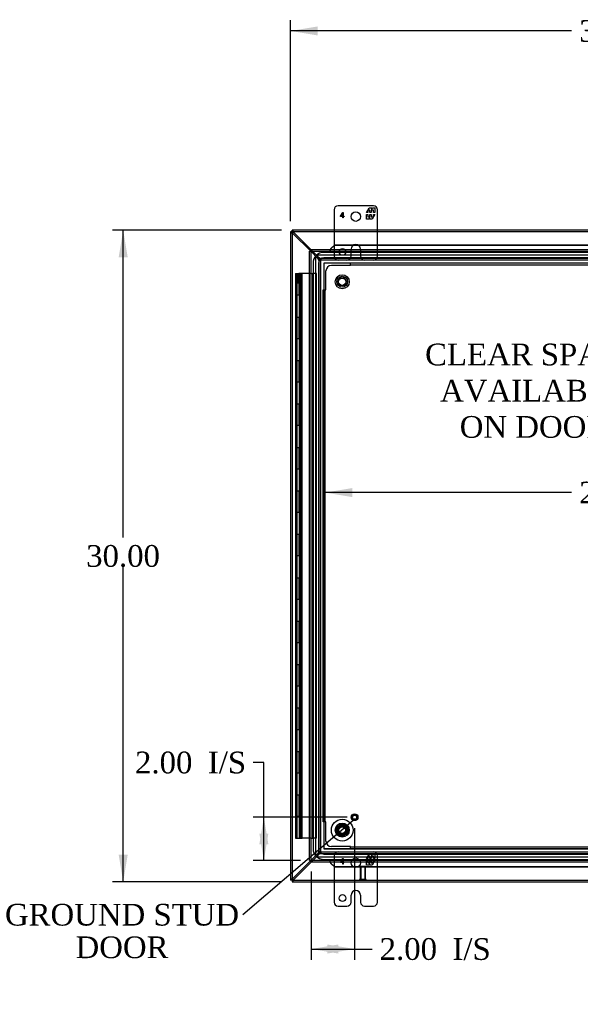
# Model space of a CAD drawing. Header units: inches. Extents: x 1 to 240, y -1 to 159.
# Tile 34 of 77: x 45 to 71, y 60 to 105. Entities that reach past the tile are written whole.
import ezdxf
from ezdxf import colors
from ezdxf.entities.mleader import LeaderData, LeaderLine
from ezdxf.enums import TextEntityAlignment as Align
from ezdxf.lldxf.tags import DXFTag
from ezdxf.math import Vec2, Vec3

# ---------------------------------------------------------------- set-up
doc = ezdxf.new("R2010")
doc.units = ezdxf.units.IN
doc.header["$MEASUREMENT"] = 0
for name, color, linetype in [('COM42189', 7, 'Continuous'), ('COM48601', 7, 'Continuous'), ('COM70220', 7, 'Continuous'), ('COM70726-3', 7, 'Continuous'), ('Default', 7, 'Continuous'), ('DV4_Default', 7, 'Continuous'), ('FET07720', 7, 'Continuous'), ('HNG10620-26B', 7, 'Continuous'), ('HNG10620-26C', 7, 'Continuous'), ('HNG10620-26P', 7, 'Continuous'), ('NTS166105', 7, 'Continuous'), ('STD26089', 7, 'Continuous'), ('STD26258', 7, 'Continuous'), ('WAF25059', 7, 'Continuous')]:
    doc.layers.add(name, color=color, linetype=linetype)
doc.styles.add('SEACAD_Times_New_Roman', font='times.ttf')
tags = doc.linetypes.add('HIDDEN2', pattern=[0.1875, 0.125, -0.0625]).pattern_tags.tags
tags[6:7] = [DXFTag(74, 4), DXFTag(75, 0), DXFTag(340, '0'), DXFTag(46, 0.0), DXFTag(50, 0.0), DXFTag(44, 0.0), DXFTag(45, 0.0)]
tags[4:5] = [DXFTag(74, 4), DXFTag(75, 0), DXFTag(340, '0'), DXFTag(46, 0.0), DXFTag(50, 0.0), DXFTag(44, 0.0), DXFTag(45, 0.0)]
doc.dimstyles.new('HAMMOND_(STH_-_240x160)', dxfattribs={"dimtxt": 1, "dimasz": 1.25, "dimexe": 0.5, "dimexo": 0.5, "dimgap": 0.25, "dimtad": 0, "dimtih": 1, "dimtoh": 1, "dimlfac": 0.125, "dimzin": 0, "dimdsep": 46, "dimtxsty": 'SEACAD_Times_New_Roman', "dimblk1": '_SE_FILLED', "dimblk2": '_SE_FILLED', "dimsah": 1, "dimcen": 0.5, "dimadec": 0, "dimazin": 0, "dimtfac": 0.8, "dimtofl": 0, "dimtmove": 0, "dimatfit": 3, "dimfxl": 1, "dimtolj": 1, "dimtzin": 0, "dimarcsym": 0})

# ---------------------------------------------------------------- blocks, each defined once
blk = doc.blocks.new('_SE_FILLED')
at = {"color": 0}
blk.add_line((0, 0), (-1, 0), dxfattribs=at)
blk.add_solid([(0, 0), (-1, -0.1665), (-1, 0.1665), (0, 0)], dxfattribs=at)
blk = doc.blocks.new('SE5')
at = {"layer": 'COM42189', "color": 7, "linetype": 'HIDDEN2'}
for p, q in [((60.566, 93.545), (59.689, 93.545)), ((60.566, 93.545), (60.566, 93.67)), ((60.566, 93.67), (85.063, 93.67)), ((60.566, 93.575), (85.063, 93.575)), ((59.439, 92.418), (59.439, 93.295)), ((59.314, 92.418), (59.439, 92.418)), ((59.314, 67.922), (59.314, 92.418)), ((59.409, 67.922), (59.409, 92.418)), ((59.439, 67.922), (59.314, 67.922)), ((59.439, 67.045), (59.439, 67.922)), ((60.566, 66.795), (59.689, 66.795)), ((60.566, 66.67), (60.566, 66.795)), ((85.063, 66.765), (60.566, 66.765)), ((85.063, 66.67), (60.566, 66.67))]:
    blk.add_line(p, q, dxfattribs=at)
for centre in [(60.189, 92.795), (60.189, 67.545)]:
    blk.add_circle(centre, 0.25, dxfattribs=at)
for centre, start, end in [((59.689, 93.295), 90, 180), ((59.689, 67.045), 180, 270)]:
    blk.add_arc(centre, 0.25, start, end, dxfattribs=at)
at = {"layer": 'COM48601', "color": 7, "linetype": 'HIDDEN2'}
for p, q in [((59.66, 94.295), (59.66, 94.304)), ((58.761, 94.201), (86.805, 94.201)), ((58.761, 66.14), (58.761, 94.2)), ((59.636, 94.273), (59.636, 94.201)), ((86.805, 66.14), (58.761, 66.14)), ((59.636, 66.068), (59.636, 66.14)), ((59.66, 66.036), (59.66, 66.045))]:
    blk.add_line(p, q, dxfattribs=at)
at = {"layer": 'COM48601', "color": 7, "linetype": 'Continuous'}
for p, q in [((59.672, 94.327), (59.844, 94.497)), ((59.672, 94.315), (59.844, 94.485)), ((59.672, 94.315), (59.672, 94.327)), ((59.844, 94.497), (72.226, 94.497)), ((59.844, 94.497), (59.844, 94.485)), ((59.844, 94.485), (72.226, 94.485)), ((58.689, 94.2), (58.761, 94.2)), ((58.689, 66.14), (58.689, 94.2)), ((58.761, 94.273), (58.761, 94.201)), ((58.761, 94.273), (86.805, 94.273)), ((58.761, 94.201), (58.797, 94.165)), ((58.761, 94.2), (58.797, 94.165)), ((59.636, 94.285), (59.636, 94.273)), ((58.689, 66.14), (58.761, 66.14)), ((58.761, 66.14), (58.797, 66.176)), ((58.761, 66.14), (58.797, 66.176)), ((58.761, 66.068), (58.761, 66.14)), ((86.805, 66.068), (58.761, 66.068)), ((59.636, 66.068), (59.636, 66.055)), ((59.672, 66.025), (59.672, 66.013)), ((59.844, 65.855), (59.672, 66.025)), ((59.844, 65.843), (59.672, 66.013)), ((59.844, 65.843), (59.844, 65.855)), ((72.226, 65.855), (59.844, 65.855)), ((72.226, 65.843), (59.844, 65.843))]:
    blk.add_line(p, q, dxfattribs=at)
for centre, radius, start, end in [((59.403, 94.603), 0.395, 306.3142, 313.0054), ((58.585, 94.713), 1.153, 338.7275, 340.458), ((59.403, 65.737), 0.395, 46.9946, 53.6858), ((58.585, 65.627), 1.153, 19.542, 20.5358)]:
    blk.add_arc(centre, radius, start, end, dxfattribs=at)
at = {"layer": 'COM48601', "color": 7, "linetype": 'HIDDEN2'}
for centre, start, end in [((58.585, 94.713), 335.7342, 338.7275), ((58.585, 65.627), 20.5358, 24.2658)]:
    blk.add_arc(centre, 1.153, start, end, dxfattribs=at)
at = {"layer": 'COM70220', "color": 7, "linetype": 'HIDDEN2'}
for p, q in [((86.283, 94.148), (59.345, 94.148)), ((86.283, 94.147), (59.345, 94.147)), ((86.283, 93.898), (59.345, 93.898)), ((58.845, 93.648), (58.845, 66.693)), ((58.846, 93.648), (58.846, 66.693)), ((59.095, 93.648), (59.095, 66.693)), ((59.344, 93.648), (59.344, 66.693)), ((86.283, 93.649), (59.345, 93.649)), ((59.345, 93.648), (59.345, 66.693)), ((86.283, 93.648), (59.345, 93.648)), ((59.345, 66.693), (86.283, 66.693)), ((59.345, 66.692), (86.283, 66.692)), ((59.345, 66.443), (86.283, 66.443)), ((59.345, 66.194), (86.283, 66.194)), ((59.345, 66.193), (86.283, 66.193))]:
    blk.add_line(p, q, dxfattribs=at)
for centre, radius, start, end in [((59.345, 93.648), 0.5, 90, 180), ((59.345, 93.648), 0.499, 90, 180), ((59.345, 93.648), 0.25, 90, 180), ((59.345, 93.648), 0.001, 90, 180), ((59.345, 66.693), 0.5, 180, 270), ((59.345, 66.693), 0.499, 180, 270), ((59.345, 66.693), 0.25, 180, 270), ((59.345, 66.693), 0.001, 180, 270)]:
    blk.add_arc(centre, radius, start, end, dxfattribs=at)
at = {"layer": 'COM70726-3', "color": 7, "linetype": 'Continuous'}
for p, q in [((57.814, 95.098), (57.814, 95.092)), ((57.886, 95.098), (57.814, 95.098)), ((57.886, 95.092), (57.814, 95.092)), ((57.814, 95.092), (57.814, 65.248)), ((57.886, 95.098), (57.886, 95.17)), ((57.892, 95.17), (57.886, 95.17)), ((57.886, 95.092), (57.886, 95.098)), ((57.886, 95.098), (57.892, 95.098)), ((57.886, 95.098), (57.888, 95.096)), ((57.886, 95.098), (57.888, 95.096)), ((57.903, 95.081), (57.889, 95.096)), ((57.903, 95.081), (57.889, 95.096)), ((57.892, 95.098), (57.892, 95.17)), ((71.949, 95.17), (57.892, 95.17)), ((57.903, 95.081), (57.922, 95.062)), ((57.903, 95.081), (57.922, 95.062)), ((57.922, 95.015), (58.737, 94.2)), ((58.761, 94.27), (57.969, 95.062)), ((58.737, 66.14), (57.922, 65.325)), ((57.969, 65.278), (58.761, 66.07)), ((57.886, 65.248), (57.814, 65.248)), ((57.814, 65.248), (57.814, 65.242)), ((57.886, 65.242), (57.814, 65.242)), ((57.886, 65.242), (57.886, 65.248)), ((57.886, 65.242), (57.888, 65.244)), ((57.886, 65.242), (57.888, 65.244)), ((57.892, 65.242), (57.886, 65.242)), ((57.886, 65.242), (57.886, 65.17)), ((57.886, 65.17), (57.892, 65.17)), ((57.903, 65.259), (57.889, 65.244)), ((57.903, 65.259), (57.889, 65.245)), ((57.892, 65.242), (57.892, 65.17)), ((57.892, 65.17), (71.949, 65.17)), ((57.903, 65.259), (57.922, 65.278)), ((57.903, 65.259), (57.922, 65.278))]:
    blk.add_line(p, q, dxfattribs=at)
at = {"layer": 'COM70726-3', "color": 7, "linetype": 'HIDDEN2'}
for p, q in [((57.886, 95.092), (57.886, 65.248)), ((87.736, 95.098), (57.892, 95.098)), ((58.737, 94.2), (59.081, 93.856)), ((59.128, 93.903), (58.761, 94.27)), ((58.959, 93.883), (58.959, 66.457)), ((59.081, 93.87), (59.036, 93.915)), ((59.069, 93.948), (59.114, 93.903)), ((86.528, 94.025), (59.101, 94.025)), ((59.205, 93.867), (59.205, 93.795)), ((86.423, 93.867), (59.205, 93.867)), ((59.207, 93.867), (59.207, 93.868)), ((59.207, 93.795), (59.207, 93.867)), ((59.117, 93.779), (59.189, 93.779)), ((59.117, 93.779), (59.117, 66.561)), ((59.189, 93.777), (59.117, 93.777)), ((59.117, 93.777), (59.117, 93.777)), ((59.189, 93.779), (59.189, 66.561)), ((86.423, 93.795), (59.205, 93.795)), ((59.081, 66.484), (58.737, 66.14)), ((58.761, 66.07), (59.128, 66.437)), ((59.036, 66.425), (59.081, 66.47)), ((59.114, 66.437), (59.069, 66.392)), ((59.101, 66.315), (86.528, 66.315)), ((59.117, 66.563), (59.117, 66.563)), ((59.189, 66.563), (59.117, 66.563)), ((59.117, 66.561), (59.189, 66.561)), ((59.205, 66.473), (59.205, 66.545)), ((59.205, 66.545), (86.423, 66.545)), ((59.205, 66.473), (86.423, 66.473)), ((59.207, 66.545), (59.207, 66.473)), ((59.207, 66.472), (59.207, 66.473)), ((57.892, 65.242), (87.736, 65.242))]:
    blk.add_line(p, q, dxfattribs=at)
at = {"layer": 'COM70726-3', "color": 7, "linetype": 'Continuous'}
for centre, radius, start, end in [((58.131, 95.447), 0.48, 232.0615, 244.2057), ((58.181, 95.188), 0.312, 202.5969, 213.8057), ((57.537, 94.853), 0.48, 25.7942, 37.9385), ((57.796, 94.803), 0.312, 56.1943, 67.4032), ((58.131, 64.893), 0.48, 115.7942, 127.9385), ((58.181, 65.152), 0.312, 146.1943, 157.4032), ((57.537, 65.487), 0.48, 322.0615, 334.2057), ((57.796, 65.537), 0.312, 292.5969, 303.8057)]:
    blk.add_arc(centre, radius, start, end, dxfattribs=at)
at = {"layer": 'COM70726-3', "color": 7, "linetype": 'HIDDEN2'}
for centre, radius, start, end in [((59.004, 93.883), 0.045, 45, 180), ((59.101, 93.98), 0.045, 90, 225), ((58.923, 93.738), 0.198, 11.3606, 36.6696), ((59.246, 94.062), 0.198, 233.3304, 258.6394), ((59.004, 66.457), 0.045, 180, 315), ((59.101, 66.36), 0.045, 135, 270), ((58.923, 66.602), 0.198, 323.3304, 348.6394), ((59.246, 66.279), 0.198, 101.3606, 126.6696)]:
    blk.add_arc(centre, radius, start, end, dxfattribs=at)
at = {"layer": 'COM70726-3', "color": 7, "linetype": 'Continuous'}
for points, knots in [([(57.814, 95.092), (57.814, 95.09), (57.817, 95.087), (57.825, 95.079), (57.83, 95.074), (57.836, 95.069)], [0, 0, 0, 0, 0.5, 0.5, 1, 1, 1, 1]), ([(57.886, 95.092), (57.886, 95.092), (57.886, 95.09), (57.887, 95.088), (57.887, 95.085), (57.888, 95.083), (57.889, 95.079), (57.891, 95.076), (57.892, 95.072), (57.893, 95.07), (57.894, 95.069)], [0, 0, 0, 0, 0.113631, 0.230199, 0.349926, 0.472979, 0.599472, 0.729469, 0.862987, 1, 1, 1, 1]), ([(57.903, 95.081), (57.901, 95.079), (57.899, 95.078), (57.896, 95.078), (57.895, 95.078), (57.893, 95.079), (57.892, 95.08), (57.891, 95.083), (57.89, 95.085), (57.889, 95.091), (57.888, 95.093), (57.888, 95.096)], [0, 0, 0, 0, 0.25, 0.25, 0.375, 0.375, 0.5, 0.5, 0.75, 0.75, 1, 1, 1, 1]), ([(57.888, 95.096), (57.891, 95.096), (57.894, 95.096), (57.899, 95.095), (57.901, 95.094), (57.905, 95.091), (57.907, 95.09), (57.907, 95.085), (57.905, 95.083), (57.903, 95.081)], [0, 0, 0, 0, 0.25, 0.25, 0.5, 0.5, 0.75, 0.75, 1, 1, 1, 1]), ([(57.916, 95.148), (57.91, 95.154), (57.906, 95.16), (57.898, 95.168), (57.895, 95.17), (57.892, 95.17)], [0, 0, 0, 0, 0.5, 0.5, 1, 1, 1, 1]), ([(57.916, 95.091), (57.914, 95.091), (57.912, 95.092), (57.908, 95.094), (57.905, 95.095), (57.902, 95.096), (57.899, 95.097), (57.896, 95.098), (57.894, 95.098), (57.893, 95.098), (57.892, 95.098)], [0, 0, 0, 0, 0.137013, 0.270531, 0.400528, 0.527021, 0.650074, 0.769801, 0.886369, 1, 1, 1, 1]), ([(57.836, 65.271), (57.83, 65.266), (57.825, 65.262), (57.817, 65.254), (57.814, 65.25), (57.814, 65.248)], [0, 0, 0, 0, 0.5, 0.5, 1, 1, 1, 1]), ([(57.894, 65.271), (57.893, 65.27), (57.892, 65.268), (57.891, 65.264), (57.889, 65.261), (57.888, 65.258), (57.887, 65.255), (57.887, 65.252), (57.886, 65.25), (57.886, 65.249), (57.886, 65.248)], [0, 0, 0, 0, 0.137013, 0.270531, 0.400528, 0.527021, 0.650074, 0.769801, 0.886369, 1, 1, 1, 1]), ([(57.888, 65.244), (57.888, 65.247), (57.889, 65.25), (57.89, 65.255), (57.891, 65.257), (57.893, 65.261), (57.895, 65.263), (57.899, 65.263), (57.901, 65.261), (57.903, 65.259)], [0, 0, 0, 0, 0.25, 0.25, 0.5, 0.5, 0.75, 0.75, 1, 1, 1, 1]), ([(57.903, 65.259), (57.905, 65.257), (57.907, 65.255), (57.907, 65.251), (57.905, 65.249), (57.901, 65.246), (57.899, 65.246), (57.894, 65.244), (57.891, 65.244), (57.888, 65.244)], [0, 0, 0, 0, 0.25, 0.25, 0.5, 0.5, 0.75, 0.75, 1, 1, 1, 1]), ([(57.892, 65.242), (57.893, 65.242), (57.894, 65.242), (57.896, 65.243), (57.899, 65.243), (57.902, 65.244), (57.905, 65.245), (57.908, 65.247), (57.912, 65.248), (57.914, 65.249), (57.916, 65.249)], [0, 0, 0, 0, 0.113631, 0.230199, 0.349926, 0.472979, 0.599472, 0.729469, 0.862987, 1, 1, 1, 1]), ([(57.892, 65.17), (57.895, 65.17), (57.898, 65.172), (57.906, 65.18), (57.91, 65.186), (57.916, 65.192)], [0, 0, 0, 0, 0.5, 0.5, 1, 1, 1, 1])]:
    blk.add_open_spline(points, degree=3, knots=knots, dxfattribs=at)
at = {"layer": 'COM70726-3', "color": 7, "linetype": 'HIDDEN2'}
for points, knots in [([(57.889, 95.096), (57.886, 95.092), (57.882, 95.089), (57.874, 95.085), (57.87, 95.083), (57.863, 95.08), (57.859, 95.079), (57.852, 95.078), (57.848, 95.078), (57.838, 95.078), (57.833, 95.079), (57.826, 95.084), (57.824, 95.086), (57.821, 95.091), (57.82, 95.094), (57.819, 95.098)], [0, 0, 0, 0, 0.125, 0.125, 0.25, 0.25, 0.375, 0.375, 0.5, 0.5, 0.75, 0.75, 0.875, 0.875, 1, 1, 1, 1]), ([(57.886, 95.165), (57.89, 95.164), (57.893, 95.163), (57.898, 95.16), (57.9, 95.158), (57.903, 95.154), (57.905, 95.151), (57.906, 95.146), (57.907, 95.143), (57.907, 95.133), (57.906, 95.125), (57.901, 95.114), (57.9, 95.11), (57.895, 95.102), (57.892, 95.099), (57.889, 95.096)], [0, 0, 0, 0, 0.125, 0.125, 0.25, 0.25, 0.375, 0.375, 0.5, 0.5, 0.75, 0.75, 0.875, 0.875, 1, 1, 1, 1]), ([(59.081, 93.87), (59.095, 93.862), (59.11, 93.855), (59.136, 93.84), (59.148, 93.832), (59.168, 93.817), (59.176, 93.809), (59.186, 93.794), (59.189, 93.786), (59.189, 93.779)], [0, 0, 0, 0, 0.25, 0.25, 0.5, 0.5, 0.75, 0.75, 1, 1, 1, 1]), ([(59.081, 93.87), (59.091, 93.855), (59.1, 93.84), (59.113, 93.809), (59.117, 93.794), (59.117, 93.779)], [0, 0, 0, 0, 0.5, 0.5, 1, 1, 1, 1]), ([(59.081, 93.856), (59.094, 93.849), (59.106, 93.843), (59.129, 93.83), (59.14, 93.823), (59.159, 93.81), (59.167, 93.803), (59.18, 93.79), (59.184, 93.784), (59.187, 93.777)], [0, 0, 0, 0, 0.25, 0.25, 0.5, 0.5, 0.75, 0.75, 1, 1, 1, 1]), ([(59.205, 93.795), (59.198, 93.795), (59.19, 93.798), (59.175, 93.809), (59.167, 93.817), (59.152, 93.837), (59.145, 93.849), (59.13, 93.875), (59.122, 93.889), (59.114, 93.903)], [0, 0, 0, 0, 0.25, 0.25, 0.5, 0.5, 0.75, 0.75, 1, 1, 1, 1]), ([(59.205, 93.867), (59.19, 93.867), (59.175, 93.871), (59.145, 93.884), (59.13, 93.894), (59.114, 93.903)], [0, 0, 0, 0, 0.5, 0.5, 1, 1, 1, 1]), ([(59.207, 93.797), (59.201, 93.8), (59.194, 93.804), (59.181, 93.817), (59.174, 93.825), (59.161, 93.844), (59.155, 93.855), (59.141, 93.879), (59.135, 93.891), (59.128, 93.903)], [0, 0, 0, 0, 0.25, 0.25, 0.5, 0.5, 0.75, 0.75, 1, 1, 1, 1]), ([(59.187, 66.563), (59.184, 66.557), (59.18, 66.55), (59.167, 66.537), (59.159, 66.53), (59.14, 66.517), (59.129, 66.51), (59.106, 66.497), (59.094, 66.491), (59.081, 66.484)], [0, 0, 0, 0, 0.25, 0.25, 0.5, 0.5, 0.75, 0.75, 1, 1, 1, 1]), ([(59.189, 66.561), (59.189, 66.554), (59.186, 66.546), (59.176, 66.531), (59.168, 66.523), (59.148, 66.508), (59.136, 66.501), (59.11, 66.485), (59.095, 66.478), (59.081, 66.47)], [0, 0, 0, 0, 0.25, 0.25, 0.5, 0.5, 0.75, 0.75, 1, 1, 1, 1]), ([(59.117, 66.561), (59.117, 66.546), (59.113, 66.531), (59.1, 66.501), (59.091, 66.485), (59.081, 66.47)], [0, 0, 0, 0, 0.5, 0.5, 1, 1, 1, 1]), ([(59.114, 66.437), (59.122, 66.451), (59.13, 66.465), (59.145, 66.491), (59.152, 66.503), (59.167, 66.523), (59.175, 66.531), (59.19, 66.542), (59.198, 66.545), (59.205, 66.545)], [0, 0, 0, 0, 0.25, 0.25, 0.5, 0.5, 0.75, 0.75, 1, 1, 1, 1]), ([(59.114, 66.437), (59.13, 66.446), (59.145, 66.456), (59.175, 66.469), (59.19, 66.473), (59.205, 66.473)], [0, 0, 0, 0, 0.5, 0.5, 1, 1, 1, 1]), ([(59.128, 66.437), (59.135, 66.449), (59.141, 66.462), (59.155, 66.485), (59.161, 66.496), (59.174, 66.515), (59.181, 66.523), (59.194, 66.536), (59.201, 66.54), (59.207, 66.543)], [0, 0, 0, 0, 0.25, 0.25, 0.5, 0.5, 0.75, 0.75, 1, 1, 1, 1]), ([(57.819, 65.242), (57.82, 65.246), (57.821, 65.249), (57.824, 65.254), (57.826, 65.256), (57.83, 65.259), (57.833, 65.26), (57.838, 65.262), (57.842, 65.262), (57.851, 65.263), (57.859, 65.261), (57.87, 65.257), (57.874, 65.255), (57.882, 65.251), (57.886, 65.248), (57.889, 65.245)], [0, 0, 0, 0, 0.125, 0.125, 0.25, 0.25, 0.375, 0.375, 0.5, 0.5, 0.75, 0.75, 0.875, 0.875, 1, 1, 1, 1]), ([(57.889, 65.244), (57.892, 65.241), (57.895, 65.238), (57.9, 65.23), (57.901, 65.226), (57.904, 65.219), (57.905, 65.215), (57.907, 65.207), (57.907, 65.204), (57.907, 65.194), (57.905, 65.188), (57.9, 65.182), (57.898, 65.18), (57.893, 65.177), (57.89, 65.176), (57.886, 65.175)], [0, 0, 0, 0, 0.125, 0.125, 0.25, 0.25, 0.375, 0.375, 0.5, 0.5, 0.75, 0.75, 0.875, 0.875, 1, 1, 1, 1])]:
    blk.add_open_spline(points, degree=3, knots=knots, dxfattribs=at)
for points in [[(57.846, 95.078), (57.863, 95.078), (57.88, 95.078), (57.897, 95.078)], [(57.907, 95.087), (57.907, 95.104), (57.907, 95.121), (57.907, 95.138)], [(57.897, 65.263), (57.88, 65.263), (57.863, 65.263), (57.846, 65.263)], [(57.907, 65.202), (57.907, 65.219), (57.907, 65.236), (57.907, 65.253)]]:
    blk.add_open_spline(points, degree=3, dxfattribs=at)
at = {"layer": 'FET07720', "color": 7, "linetype": 'Continuous'}
for p, q in [((61.627, 96.295), (60.002, 96.295)), ((61.304, 95.99), (61.427, 96.202)), ((61.427, 96.202), (61.536, 96.202)), ((61.536, 96.202), (61.536, 96.124)), ((61.536, 96.124), (61.58, 96.202)), ((61.58, 96.202), (61.689, 96.202)), ((61.689, 96.202), (61.689, 95.99)), ((59.814, 96.108), (59.814, 95.17)), ((60.104, 95.812), (60.223, 95.983)), ((60.104, 95.798), (60.104, 95.812)), ((60.22, 95.798), (60.104, 95.798)), ((60.22, 95.944), (60.132, 95.819)), ((60.132, 95.819), (60.22, 95.819)), ((60.22, 95.819), (60.22, 95.944)), ((60.22, 95.733), (60.22, 95.798)), ((60.24, 95.733), (60.22, 95.733)), ((60.223, 95.983), (60.24, 95.983)), ((60.24, 95.983), (60.24, 95.819)), ((60.24, 95.819), (60.275, 95.819)), ((60.275, 95.798), (60.24, 95.798)), ((60.24, 95.798), (60.24, 95.733)), ((60.275, 95.819), (60.275, 95.798)), ((61.369, 95.99), (61.304, 95.99)), ((61.304, 95.68), (61.304, 95.892)), ((61.304, 95.892), (61.369, 95.892)), ((61.413, 95.68), (61.304, 95.68)), ((61.467, 96.096), (61.369, 96.096)), ((61.369, 96.096), (61.369, 95.99)), ((61.369, 95.892), (61.369, 95.787)), ((61.369, 95.787), (61.467, 95.787)), ((61.458, 95.758), (61.413, 95.68)), ((61.458, 95.68), (61.458, 95.758)), ((61.567, 95.68), (61.458, 95.68)), ((61.467, 95.99), (61.467, 96.096)), ((61.527, 95.99), (61.467, 95.99)), ((61.467, 95.787), (61.467, 95.892)), ((61.467, 95.892), (61.527, 95.892)), ((61.625, 96.096), (61.527, 96.096)), ((61.527, 96.096), (61.527, 95.99)), ((61.527, 95.892), (61.527, 95.787)), ((61.527, 95.787), (61.625, 95.787)), ((61.689, 95.892), (61.567, 95.68)), ((61.625, 95.99), (61.625, 96.096)), ((61.689, 95.99), (61.625, 95.99)), ((61.625, 95.787), (61.625, 95.892)), ((61.625, 95.892), (61.689, 95.892)), ((61.814, 95.17), (61.814, 96.108)), ((59.814, 65.17), (59.814, 64.233)), ((61.814, 64.233), (61.814, 65.17)), ((60.596, 64.233), (60.596, 64.545)), ((60.814, 64.763), (60.814, 64.763)), ((61.032, 64.545), (61.032, 64.233)), ((60.002, 64.045), (60.408, 64.045)), ((61.22, 64.045), (61.627, 64.045))]:
    blk.add_line(p, q, dxfattribs=at)
at = {"layer": 'FET07720', "color": 7, "linetype": 'HIDDEN2'}
for p, q in [((59.814, 95.17), (59.814, 93.983)), ((61.814, 93.983), (61.814, 95.17)), ((60.814, 94.513), (60.814, 94.513)), ((60.596, 93.983), (60.596, 94.295)), ((61.032, 94.295), (61.032, 93.983)), ((59.814, 66.358), (59.814, 65.17)), ((60.104, 66.062), (60.223, 66.233)), ((60.22, 66.194), (60.132, 66.069)), ((60.22, 66.069), (60.22, 66.194)), ((60.223, 66.233), (60.24, 66.233)), ((60.24, 66.233), (60.24, 66.069)), ((61.304, 66.24), (61.427, 66.452)), ((61.369, 66.24), (61.304, 66.24)), ((61.467, 66.346), (61.369, 66.346)), ((61.369, 66.346), (61.369, 66.24)), ((61.427, 66.452), (61.536, 66.452)), ((61.467, 66.24), (61.467, 66.346)), ((61.527, 66.24), (61.467, 66.24)), ((61.625, 66.346), (61.527, 66.346)), ((61.527, 66.346), (61.527, 66.24)), ((61.536, 66.452), (61.536, 66.374)), ((61.536, 66.374), (61.58, 66.452)), ((61.58, 66.452), (61.689, 66.452)), ((61.625, 66.24), (61.625, 66.346)), ((61.689, 66.24), (61.625, 66.24)), ((61.689, 66.452), (61.689, 66.24)), ((61.814, 65.17), (61.814, 66.358)), ((60.104, 66.048), (60.104, 66.062)), ((60.22, 66.048), (60.104, 66.048)), ((60.132, 66.069), (60.22, 66.069)), ((60.22, 65.983), (60.22, 66.048)), ((60.24, 65.983), (60.22, 65.983)), ((60.24, 66.069), (60.275, 66.069)), ((60.275, 66.048), (60.24, 66.048)), ((60.24, 66.048), (60.24, 65.983)), ((60.275, 66.069), (60.275, 66.048)), ((61.304, 65.93), (61.304, 66.142)), ((61.304, 66.142), (61.369, 66.142)), ((61.413, 65.93), (61.304, 65.93)), ((61.369, 66.142), (61.369, 66.037)), ((61.369, 66.037), (61.467, 66.037)), ((61.458, 66.008), (61.413, 65.93)), ((61.458, 65.93), (61.458, 66.008)), ((61.567, 65.93), (61.458, 65.93)), ((61.467, 66.037), (61.467, 66.142)), ((61.467, 66.142), (61.527, 66.142)), ((61.527, 66.142), (61.527, 66.037)), ((61.527, 66.037), (61.625, 66.037)), ((61.689, 66.142), (61.567, 65.93)), ((61.625, 66.037), (61.625, 66.142)), ((61.625, 66.142), (61.689, 66.142))]:
    blk.add_line(p, q, dxfattribs=at)
at = {"layer": 'FET07720', "color": 7, "linetype": 'Continuous'}
for centre, radius in [((60.814, 95.795), 0.219), ((60.205, 64.42), 0.156)]:
    blk.add_circle(centre, radius, dxfattribs=at)
at = {"layer": 'FET07720', "color": 7, "linetype": 'HIDDEN2'}
for centre, radius in [((60.205, 94.17), 0.156), ((60.814, 66.045), 0.219)]:
    blk.add_circle(centre, radius, dxfattribs=at)
at = {"layer": 'FET07720', "color": 7, "linetype": 'Continuous'}
for centre, radius, start, end in [((60.002, 96.108), 0.188, 90, 180), ((61.627, 96.108), 0.188, 0, 90), ((60.814, 64.545), 0.218, 90, 180), ((60.814, 64.545), 0.218, 0, 90), ((60.002, 64.233), 0.188, 180, 270), ((60.408, 64.233), 0.188, 270, 0), ((61.22, 64.233), 0.188, 180, 270), ((61.627, 64.233), 0.188, 270, 0)]:
    blk.add_arc(centre, radius, start, end, dxfattribs=at)
at = {"layer": 'FET07720', "color": 7, "linetype": 'HIDDEN2'}
for centre, radius, start, end in [((60.814, 94.295), 0.218, 90, 180), ((60.814, 94.295), 0.218, 0, 90), ((60.002, 93.983), 0.187, 180, 270), ((60.408, 93.983), 0.188, 270, 0), ((61.22, 93.983), 0.188, 180, 270), ((61.627, 93.983), 0.188, 270, 0), ((60.002, 66.358), 0.188, 90, 180), ((61.627, 66.358), 0.188, 0, 90)]:
    blk.add_arc(centre, radius, start, end, dxfattribs=at)
at = {"layer": 'HNG10620-26B', "color": 7, "linetype": 'HIDDEN2'}
for p, q in [((58.191, 93.17), (58.191, 92.17)), ((58.234, 93.17), (58.234, 92.17)), ((59.007, 93.17), (58.821, 93.17)), ((59.007, 67.17), (59.007, 93.17)), ((58.098, 92.17), (58.098, 91.17)), ((58.219, 91.17), (58.219, 92.17)), ((58.237, 91.17), (58.237, 92.17)), ((58.285, 91.17), (58.285, 92.17)), ((58.191, 91.17), (58.191, 90.17)), ((58.234, 91.17), (58.234, 90.17)), ((58.098, 90.17), (58.098, 89.17)), ((58.219, 89.17), (58.219, 90.17)), ((58.237, 89.17), (58.237, 90.17)), ((58.285, 89.17), (58.285, 90.17)), ((58.191, 89.17), (58.191, 88.17)), ((58.234, 89.17), (58.234, 88.17)), ((58.098, 88.17), (58.098, 87.17)), ((58.219, 87.17), (58.219, 88.17)), ((58.237, 87.17), (58.237, 88.17)), ((58.285, 87.17), (58.285, 88.17)), ((58.191, 87.17), (58.191, 86.17)), ((58.234, 87.17), (58.234, 86.17)), ((58.098, 86.17), (58.098, 85.17)), ((58.219, 85.17), (58.219, 86.17)), ((58.237, 85.17), (58.237, 86.17)), ((58.285, 85.17), (58.285, 86.17)), ((58.191, 85.17), (58.191, 84.17)), ((58.234, 85.17), (58.234, 84.17)), ((58.098, 84.17), (58.098, 83.17)), ((58.219, 83.17), (58.219, 84.17)), ((58.237, 83.17), (58.237, 84.17)), ((58.285, 83.17), (58.285, 84.17)), ((58.191, 83.17), (58.191, 82.17)), ((58.234, 83.17), (58.234, 82.17)), ((58.098, 82.17), (58.098, 81.17)), ((58.219, 81.17), (58.219, 82.17)), ((58.237, 81.17), (58.237, 82.17)), ((58.285, 81.17), (58.285, 82.17)), ((58.191, 81.17), (58.191, 80.17)), ((58.234, 81.17), (58.234, 80.17)), ((58.098, 80.17), (58.098, 79.17)), ((58.219, 79.17), (58.219, 80.17)), ((58.237, 79.17), (58.237, 80.17)), ((58.285, 79.17), (58.285, 80.17)), ((58.191, 79.17), (58.191, 78.17)), ((58.234, 79.17), (58.234, 78.17)), ((58.098, 78.17), (58.098, 77.17)), ((58.219, 77.17), (58.219, 78.17)), ((58.237, 77.17), (58.237, 78.17)), ((58.285, 77.17), (58.285, 78.17)), ((58.191, 77.17), (58.191, 76.17)), ((58.234, 77.17), (58.234, 76.17)), ((58.098, 76.17), (58.098, 75.17)), ((58.219, 75.17), (58.219, 76.17)), ((58.237, 75.17), (58.237, 76.17)), ((58.285, 75.17), (58.285, 76.17)), ((58.191, 75.17), (58.191, 74.17)), ((58.234, 75.17), (58.234, 74.17)), ((58.098, 74.17), (58.098, 73.17)), ((58.219, 73.17), (58.219, 74.17)), ((58.237, 73.17), (58.237, 74.17)), ((58.285, 73.17), (58.285, 74.17)), ((58.191, 73.17), (58.191, 72.17)), ((58.234, 73.17), (58.234, 72.17)), ((58.098, 72.17), (58.098, 71.17)), ((58.219, 71.17), (58.219, 72.17)), ((58.237, 71.17), (58.237, 72.17)), ((58.285, 71.17), (58.285, 72.17)), ((58.191, 71.17), (58.191, 70.17)), ((58.234, 71.17), (58.234, 70.17)), ((58.098, 70.17), (58.098, 69.17)), ((58.219, 69.17), (58.219, 70.17)), ((58.237, 69.17), (58.237, 70.17)), ((58.285, 69.17), (58.285, 70.17)), ((58.191, 69.17), (58.191, 68.17)), ((58.234, 69.17), (58.234, 68.17)), ((58.098, 68.17), (58.098, 67.17)), ((58.219, 67.17), (58.219, 68.17)), ((58.237, 67.17), (58.237, 68.17)), ((58.285, 67.17), (58.285, 68.17)), ((59.007, 67.17), (58.821, 67.17))]:
    blk.add_line(p, q, dxfattribs=at)
at = {"layer": 'HNG10620-26B', "color": 7, "linetype": 'Continuous'}
for p, q in [((58.191, 92.17), (58.038, 92.17)), ((58.038, 92.17), (58.038, 91.17)), ((58.038, 91.17), (58.191, 91.17)), ((58.191, 90.17), (58.038, 90.17)), ((58.038, 90.17), (58.038, 89.17)), ((58.038, 89.17), (58.191, 89.17)), ((58.191, 88.17), (58.038, 88.17)), ((58.038, 88.17), (58.038, 87.17)), ((58.038, 87.17), (58.191, 87.17)), ((58.191, 86.17), (58.038, 86.17)), ((58.038, 86.17), (58.038, 85.17)), ((58.038, 85.17), (58.191, 85.17)), ((58.191, 84.17), (58.038, 84.17)), ((58.038, 84.17), (58.038, 83.17)), ((58.038, 83.17), (58.191, 83.17)), ((58.191, 82.17), (58.038, 82.17)), ((58.038, 82.17), (58.038, 81.17)), ((58.038, 81.17), (58.191, 81.17)), ((58.191, 80.17), (58.038, 80.17)), ((58.038, 80.17), (58.038, 79.17)), ((58.038, 79.17), (58.191, 79.17)), ((58.191, 78.17), (58.038, 78.17)), ((58.038, 78.17), (58.038, 77.17)), ((58.038, 77.17), (58.191, 77.17)), ((58.191, 76.17), (58.038, 76.17)), ((58.038, 76.17), (58.038, 75.17)), ((58.038, 75.17), (58.191, 75.17)), ((58.191, 74.17), (58.038, 74.17)), ((58.038, 74.17), (58.038, 73.17)), ((58.038, 73.17), (58.191, 73.17)), ((58.191, 72.17), (58.038, 72.17)), ((58.038, 72.17), (58.038, 71.17)), ((58.038, 71.17), (58.191, 71.17)), ((58.191, 70.17), (58.038, 70.17)), ((58.038, 70.17), (58.038, 69.17)), ((58.038, 69.17), (58.191, 69.17)), ((58.191, 68.17), (58.038, 68.17)), ((58.038, 68.17), (58.038, 67.17)), ((58.038, 67.17), (58.345, 67.17))]:
    blk.add_line(p, q, dxfattribs=at)
at = {"layer": 'HNG10620-26C', "color": 7, "linetype": 'Continuous'}
for p, q in [((58.038, 93.17), (58.191, 93.17)), ((58.038, 93.17), (58.038, 92.17)), ((58.689, 93.17), (58.191, 93.17)), ((58.191, 92.17), (58.038, 92.17)), ((58.345, 92.17), (58.191, 92.17)), ((58.345, 91.17), (58.345, 92.17)), ((58.038, 91.17), (58.191, 91.17)), ((58.038, 91.17), (58.038, 90.17)), ((58.191, 91.17), (58.345, 91.17)), ((58.191, 90.17), (58.038, 90.17)), ((58.345, 90.17), (58.191, 90.17)), ((58.345, 89.17), (58.345, 90.17)), ((58.038, 89.17), (58.191, 89.17)), ((58.038, 89.17), (58.038, 88.17)), ((58.191, 89.17), (58.345, 89.17)), ((58.191, 88.17), (58.038, 88.17)), ((58.345, 88.17), (58.191, 88.17)), ((58.345, 87.17), (58.345, 88.17)), ((58.038, 87.17), (58.191, 87.17)), ((58.038, 87.17), (58.038, 86.17)), ((58.191, 87.17), (58.345, 87.17)), ((58.191, 86.17), (58.038, 86.17)), ((58.345, 86.17), (58.191, 86.17)), ((58.345, 85.17), (58.345, 86.17)), ((58.038, 85.17), (58.191, 85.17)), ((58.038, 85.17), (58.038, 84.17)), ((58.191, 85.17), (58.345, 85.17)), ((58.191, 84.17), (58.038, 84.17)), ((58.345, 84.17), (58.191, 84.17)), ((58.345, 83.17), (58.345, 84.17)), ((58.038, 83.17), (58.191, 83.17)), ((58.038, 83.17), (58.038, 82.17)), ((58.191, 83.17), (58.345, 83.17)), ((58.191, 82.17), (58.038, 82.17)), ((58.345, 82.17), (58.191, 82.17)), ((58.345, 81.17), (58.345, 82.17)), ((58.038, 81.17), (58.191, 81.17)), ((58.038, 81.17), (58.038, 80.17)), ((58.191, 81.17), (58.345, 81.17)), ((58.191, 80.17), (58.038, 80.17)), ((58.345, 80.17), (58.191, 80.17)), ((58.345, 79.17), (58.345, 80.17)), ((58.038, 79.17), (58.191, 79.17)), ((58.038, 79.17), (58.038, 78.17)), ((58.191, 79.17), (58.345, 79.17)), ((58.191, 78.17), (58.038, 78.17)), ((58.345, 78.17), (58.191, 78.17)), ((58.345, 77.17), (58.345, 78.17)), ((58.038, 77.17), (58.191, 77.17)), ((58.038, 77.17), (58.038, 76.17)), ((58.191, 77.17), (58.345, 77.17)), ((58.191, 76.17), (58.038, 76.17)), ((58.345, 76.17), (58.191, 76.17)), ((58.345, 75.17), (58.345, 76.17)), ((58.038, 75.17), (58.191, 75.17)), ((58.038, 75.17), (58.038, 74.17)), ((58.191, 75.17), (58.345, 75.17)), ((58.191, 74.17), (58.038, 74.17)), ((58.345, 74.17), (58.191, 74.17)), ((58.345, 73.17), (58.345, 74.17)), ((58.038, 73.17), (58.191, 73.17)), ((58.038, 73.17), (58.038, 72.17)), ((58.191, 73.17), (58.345, 73.17)), ((58.191, 72.17), (58.038, 72.17)), ((58.345, 72.17), (58.191, 72.17)), ((58.345, 71.17), (58.345, 72.17)), ((58.038, 71.17), (58.191, 71.17)), ((58.038, 71.17), (58.038, 70.17)), ((58.191, 71.17), (58.345, 71.17)), ((58.191, 70.17), (58.038, 70.17)), ((58.345, 70.17), (58.191, 70.17)), ((58.345, 69.17), (58.345, 70.17)), ((58.038, 69.17), (58.191, 69.17)), ((58.038, 69.17), (58.038, 68.17)), ((58.191, 69.17), (58.345, 69.17)), ((58.191, 68.17), (58.038, 68.17)), ((58.345, 68.17), (58.191, 68.17)), ((58.345, 67.17), (58.345, 68.17)), ((58.689, 67.17), (58.345, 67.17))]:
    blk.add_line(p, q, dxfattribs=at)
at = {"layer": 'HNG10620-26C', "color": 7, "linetype": 'HIDDEN2'}
for p, q in [((58.098, 93.17), (58.098, 92.17)), ((58.274, 93.17), (58.274, 92.17)), ((58.285, 92.17), (58.285, 93.17)), ((58.327, 93.17), (58.327, 92.17)), ((58.345, 92.17), (58.345, 93.17)), ((58.732, 93.17), (58.689, 93.17)), ((58.761, 93.17), (58.732, 93.17)), ((58.761, 93.17), (58.821, 93.17)), ((58.821, 93.17), (58.821, 67.17)), ((58.098, 91.17), (58.098, 90.17)), ((58.274, 91.17), (58.274, 90.17)), ((58.285, 90.17), (58.285, 91.17)), ((58.327, 91.17), (58.327, 90.17)), ((58.345, 90.17), (58.345, 91.17)), ((58.098, 89.17), (58.098, 88.17)), ((58.274, 89.17), (58.274, 88.17)), ((58.285, 88.17), (58.285, 89.17)), ((58.327, 89.17), (58.327, 88.17)), ((58.345, 88.17), (58.345, 89.17)), ((58.098, 87.17), (58.098, 86.17)), ((58.274, 87.17), (58.274, 86.17)), ((58.285, 86.17), (58.285, 87.17)), ((58.327, 87.17), (58.327, 86.17)), ((58.345, 86.17), (58.345, 87.17)), ((58.098, 85.17), (58.098, 84.17)), ((58.274, 85.17), (58.274, 84.17)), ((58.285, 84.17), (58.285, 85.17)), ((58.327, 85.17), (58.327, 84.17)), ((58.345, 84.17), (58.345, 85.17)), ((58.098, 83.17), (58.098, 82.17)), ((58.274, 83.17), (58.274, 82.17)), ((58.285, 82.17), (58.285, 83.17)), ((58.327, 83.17), (58.327, 82.17)), ((58.345, 82.17), (58.345, 83.17)), ((58.098, 81.17), (58.098, 80.17)), ((58.274, 81.17), (58.274, 80.17)), ((58.285, 80.17), (58.285, 81.17)), ((58.327, 81.17), (58.327, 80.17)), ((58.345, 80.17), (58.345, 81.17)), ((58.098, 79.17), (58.098, 78.17)), ((58.274, 79.17), (58.274, 78.17)), ((58.285, 78.17), (58.285, 79.17)), ((58.327, 79.17), (58.327, 78.17)), ((58.345, 78.17), (58.345, 79.17)), ((58.098, 77.17), (58.098, 76.17)), ((58.274, 77.17), (58.274, 76.17)), ((58.285, 76.17), (58.285, 77.17)), ((58.327, 77.17), (58.327, 76.17)), ((58.345, 76.17), (58.345, 77.17)), ((58.098, 75.17), (58.098, 74.17)), ((58.274, 75.17), (58.274, 74.17)), ((58.285, 74.17), (58.285, 75.17)), ((58.327, 75.17), (58.327, 74.17)), ((58.345, 74.17), (58.345, 75.17)), ((58.098, 73.17), (58.098, 72.17)), ((58.274, 73.17), (58.274, 72.17)), ((58.285, 72.17), (58.285, 73.17)), ((58.327, 73.17), (58.327, 72.17)), ((58.345, 72.17), (58.345, 73.17)), ((58.098, 71.17), (58.098, 70.17)), ((58.274, 71.17), (58.274, 70.17)), ((58.285, 70.17), (58.285, 71.17)), ((58.327, 71.17), (58.327, 70.17)), ((58.345, 70.17), (58.345, 71.17)), ((58.098, 69.17), (58.098, 68.17)), ((58.274, 69.17), (58.274, 68.17)), ((58.285, 68.17), (58.285, 69.17)), ((58.327, 69.17), (58.327, 68.17)), ((58.345, 68.17), (58.345, 69.17)), ((58.732, 67.17), (58.689, 67.17)), ((58.761, 67.17), (58.732, 67.17)), ((58.761, 67.17), (58.821, 67.17))]:
    blk.add_line(p, q, dxfattribs=at)
at = {"layer": 'HNG10620-26P', "color": 7, "linetype": 'HIDDEN2'}
for p, q in [((58.126, 93.17), (58.126, 92.77)), ((58.256, 92.77), (58.256, 93.17)), ((58.098, 92.731), (58.126, 92.77)), ((58.285, 92.731), (58.098, 92.731)), ((58.098, 92.731), (58.098, 67.17)), ((58.256, 92.77), (58.285, 92.731)), ((58.285, 67.17), (58.285, 92.731))]:
    blk.add_line(p, q, dxfattribs=at)
blk.add_arc((58.191, 92.886), 0.133, 240.8434, 299.1572, dxfattribs=at)
at = {"layer": 'NTS166105', "color": 7, "linetype": 'HIDDEN2'}
for p, q in [((59.875, 67.525), (60.018, 67.81)), ((60.018, 67.81), (60.336, 67.826)), ((60.336, 67.826), (60.505, 67.567)), ((60.505, 67.567), (60.36, 67.279)), ((60.044, 67.266), (59.875, 67.525)), ((60.36, 67.279), (60.044, 67.266))]:
    blk.add_line(p, q, dxfattribs=at)
for radius in [0.188, 0.154]:
    blk.add_circle((60.189, 67.545), radius, dxfattribs=at)
at = {"layer": 'STD26089', "color": 7, "linetype": 'HIDDEN2'}
for centre, radius in [((60.189, 92.795), 0.325), ((60.189, 92.795), 0.188), ((60.189, 92.795), 0.166), ((60.189, 67.545), 0.325), ((60.189, 67.545), 0.188), ((60.189, 67.545), 0.166)]:
    blk.add_circle(centre, radius, dxfattribs=at)
at = {"layer": 'STD26258', "color": 7, "linetype": 'HIDDEN2'}
for p, q in [((61.261, 65.867), (61.011, 65.867)), ((61.011, 65.867), (61.011, 65.273)), ((61.042, 65.867), (61.042, 65.273)), ((61.231, 65.867), (61.231, 65.273)), ((61.261, 65.273), (61.261, 65.867)), ((61.293, 65.273), (60.98, 65.273)), ((60.98, 65.273), (60.98, 65.242)), ((61.293, 65.242), (61.293, 65.273))]:
    blk.add_line(p, q, dxfattribs=at)
for radius in [0.156, 0.125, 0.0944]:
    blk.add_circle((60.761, 68.14), radius, dxfattribs=at)
at = {"layer": 'WAF25059', "color": 7, "linetype": 'HIDDEN2'}
for radius in [0.5, 0.223]:
    blk.add_circle((60.189, 67.545), radius, dxfattribs=at)
at = {"layer": 'DV4_Default', "insert": (69.022, 89.946), "char_height": 1, "width": 9.93246, "attachment_point": 2}
blk.add_mtext('{\\fTimes New Roman|b0||i0||c0|p34;\\C7;\\H1.;\\W1.;CLEAR SPACE\\P}{\\fTimes New Roman|b0||i0||c0|p34;\\C7;\\H1.;\\W1.;AVAILABLE\\P}{\\fTimes New Roman|b0||i0||c0|p34;\\C7;\\H1.;\\W1.;ON DOOR}', dxfattribs=at)
blk = doc.blocks.new('DMBLK2251')
at = {"layer": 'Default', "linetype": 'Continuous'}
for points in [[(59.064, 104.552), (57.814, 104.343), (59.064, 104.135)], [(86.564, 104.552), (86.564, 104.135), (87.814, 104.343)]]:
    blk.add_hatch(color=7, dxfattribs=at).paths.add_polyline_path(points)
at = {"layer": 'Default', "color": 7, "linetype": 'Continuous'}
for p, q in [((57.814, 95.592), (57.814, 104.843)), ((87.814, 95.592), (87.814, 104.843)), ((70.758, 104.343), (57.814, 104.343)), ((87.814, 104.343), (74.87, 104.343))]:
    blk.add_line(p, q, dxfattribs=at)
at = {"layer": 'Default', "color": 7, "linetype": 'Continuous', "style": 'SEACAD_Times_New_Roman'}
blk.add_text('30.00', height=1, dxfattribs=at).set_placement((71.108, 104.843), align=Align.TOP_LEFT)
blk = doc.blocks.new('DMBLK2252')
at = {"layer": 'Default', "linetype": 'Continuous'}
for points in [[(56.373, 66.89), (56.789, 66.89), (56.581, 68.14)], [(56.373, 67.39), (56.581, 66.14), (56.789, 67.39)]]:
    blk.add_hatch(color=7, dxfattribs=at).paths.add_polyline_path(points)
at = {"layer": 'Default', "color": 7, "linetype": 'Continuous'}
for p, q in [((56.581, 70.66), (56.081, 70.66)), ((56.581, 66.14), (56.581, 70.66)), ((60.418, 68.14), (56.081, 68.14)), ((58.261, 66.14), (56.081, 66.14))]:
    blk.add_line(p, q, dxfattribs=at)
at = {"layer": 'Default', "color": 7, "linetype": 'Continuous', "style": 'SEACAD_Times_New_Roman'}
for s, p in [('2.00', (50.647, 71.16)), ('I/S', (54.001, 71.16))]:
    blk.add_text(s, height=1, dxfattribs=at).set_placement(p, align=Align.TOP_LEFT)
blk = doc.blocks.new('DMBLK2253')
at = {"layer": 'Default', "linetype": 'Continuous'}
for points in [[(60.011, 61.863), (60.011, 62.28), (58.761, 62.072)], [(59.511, 61.863), (60.761, 62.072), (59.511, 62.28)]]:
    blk.add_hatch(color=7, dxfattribs=at).paths.add_polyline_path(points)
at = {"layer": 'Default', "color": 7, "linetype": 'Continuous'}
for p, q in [((60.761, 67.64), (60.761, 61.572)), ((58.761, 65.64), (58.761, 61.572)), ((58.761, 62.072), (61.065, 62.072)), ((61.065, 62.072), (61.565, 62.072))]:
    blk.add_line(p, q, dxfattribs=at)
at = {"layer": 'Default', "color": 7, "linetype": 'Continuous', "style": 'SEACAD_Times_New_Roman'}
for s, p in [('2.00', (61.915, 62.572)), ('I/S', (65.269, 62.572))]:
    blk.add_text(s, height=1, dxfattribs=at).set_placement(p, align=Align.TOP_LEFT)
blk = doc.blocks.new('DMBLK2254')
at = {"layer": 'Default', "linetype": 'Continuous'}
for points in [[(49.893, 93.92), (50.31, 93.92), (50.102, 95.17)], [(49.893, 66.42), (50.102, 65.17), (50.31, 66.42)]]:
    blk.add_hatch(color=7, dxfattribs=at).paths.add_polyline_path(points)
at = {"layer": 'Default', "color": 7, "linetype": 'Continuous'}
for p, q in [((57.392, 95.17), (49.602, 95.17)), ((50.102, 81.02), (50.102, 95.17)), ((50.102, 65.17), (50.102, 79.67)), ((57.392, 65.17), (49.602, 65.17))]:
    blk.add_line(p, q, dxfattribs=at)
at = {"layer": 'Default', "color": 7, "linetype": 'Continuous', "style": 'SEACAD_Times_New_Roman'}
blk.add_text('30.00', height=1, dxfattribs=at).set_placement((48.396, 80.67), align=Align.TOP_LEFT)
blk = doc.blocks.new('DMBLK2273')
at = {"layer": 'Default', "linetype": 'Continuous'}
for points in [[(60.659, 82.879), (60.659, 83.296), (59.409, 83.088)], [(84.969, 82.879), (86.219, 83.088), (84.969, 83.296)]]:
    blk.add_hatch(color=7, dxfattribs=at).paths.add_polyline_path(points)
at = {"layer": 'Default', "color": 7, "linetype": 'Continuous'}
for p, q in [((70.758, 83.088), (59.409, 83.088)), ((86.219, 83.088), (74.87, 83.088))]:
    blk.add_line(p, q, dxfattribs=at)
at = {"layer": 'Default', "color": 7, "linetype": 'Continuous', "style": 'SEACAD_Times_New_Roman'}
blk.add_text('26.81', height=1, dxfattribs=at).set_placement((71.108, 83.588), align=Align.TOP_LEFT)

msp = doc.modelspace()

# ---------------------------------------------------------------- block references
at = {"layer": 'Default'}
msp.add_blockref('SE5', (0, 0), dxfattribs=at)

# ---------------------------------------------------------------- dimensions: what is measured, and where the dimension line sits
at = {"layer": 'Default', "color": 7, "linetype": 'Continuous'}
for base, p1, p2, text, override, picture, middle in [((57.814, 104.343), (87.814, 95.092), (57.814, 95.092), '\\A1;<>', {"dimlfac": 1}, 'DMBLK2251', (72.814, 104.343)), ((60.761, 62.072), (58.761, 66.14), (60.761, 68.14), '\\A1;<> I/S', {"dimlfac": 1, "dimtmove": 1}, 'DMBLK2253', (61.565, 62.072))]:
    dim = msp.add_linear_dim(base=base, p1=p1, p2=p2, text=text, dimstyle='HAMMOND_(STH_-_240x160)', override=override, dxfattribs=at)
    dim.commit()
    dim.dimension.update_dxf_attribs({"geometry": picture, "text_midpoint": middle, "dimtype": 160})
for base, p1, p2, angle, text, override, picture, middle, dimtype in [((50.102, 65.17), (57.892, 65.17), (57.892, 95.17), 90, '\\A1;<>', {"dimlfac": 1}, 'DMBLK2254', (50.102, 80.17), 161), ((86.219, 83.088), (86.219, 92.418), (59.409, 92.418), 180, '\\A1;<>', {"dimlfac": 1}, 'DMBLK2273', (72.814, 83.088), 161), ((56.581, 68.14), (58.761, 66.14), (60.918, 68.14), 90, '\\A1;<> I/S', {"dimlfac": 1, "dimtmove": 1}, 'DMBLK2252', (56.081, 70.66), 160)]:
    dim = msp.add_linear_dim(base=base, p1=p1, p2=p2, angle=angle, text=text, dimstyle='HAMMOND_(STH_-_240x160)', override=override, dxfattribs=at)
    dim.commit()
    dim.dimension.update_dxf_attribs({"geometry": picture, "text_midpoint": middle, "dimtype": dimtype})

# ---------------------------------------------------------------- leaders
ml = msp.add_multileader_mtext('Standard', dxfattribs=at)
ml.set_content('{\\pxsm0.9;\\fTimes New Roman|b0||i0||c0|p34;\\W1.;GROUND STUD\\PDOOR\\P}', color=7)
ml.set_leader_properties()
ml.set_arrow_properties(name='_SE_FILLED')
ml.build(insert=Vec2(0, 0))
ml.multileader.update_dxf_attribs({"dogleg_length": 0, "arrow_head_size": 1.25})
ctx = ml.context
ctx.base_point, ctx.char_height, ctx.arrow_head_size, ctx.landing_gap_size = Vec3(44.738, 63.231), 1, 1.25, 0.35
ctx.text_align_type = 1
notes = []
notes.append((ctx, [(0, (1, 1, 0), (55.618, 63.641), (-1, 0), 0, [(0, [(60.699, 67.996)], 0, [])])]))
ctx.mtext.insert, ctx.mtext.alignment = Vec3(50.048, 64.152), 2
for ctx, leaders in notes:
    for number, flags, end, landing, length, lines in leaders:
        leader = LeaderData()
        leader.index, (leader.has_last_leader_line, leader.has_dogleg_vector, leader.attachment_direction) = number, flags
        leader.last_leader_point, leader.dogleg_vector, leader.dogleg_length = Vec3(end), Vec3(landing), length
        for number, points, colour, breaks in lines:
            line = LeaderLine()
            line.index, line.vertices, line.color, line.breaks = number, Vec3.list(points), colors.encode_raw_color(colour), breaks
            leader.lines.append(line)
        ctx.leaders.append(leader)

doc.saveas('drawing.dxf')
